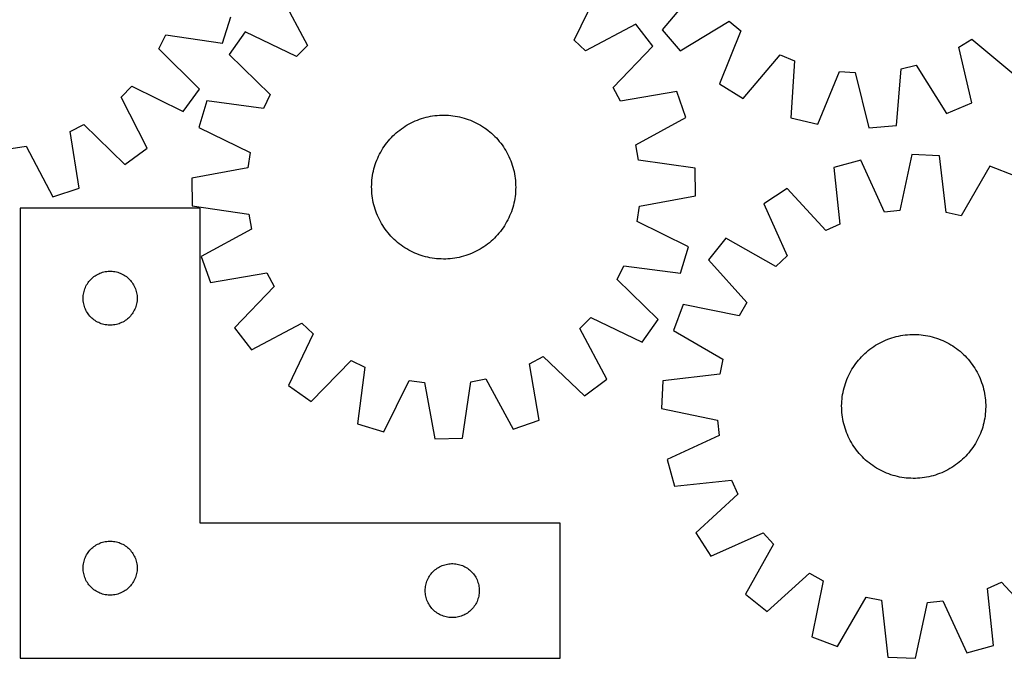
# Model space of a CAD drawing. Header units: millimetres. Extents: x 7 to 1493, y 7 to 2993.
# Tile 8 of 13: x 575 to 1122, y 2113 to 2468. Entities that reach past the tile are written whole.
import ezdxf

# ---------------------------------------------------------------- set-up
doc = ezdxf.new("R2010")
doc.units = ezdxf.units.MM
doc.layers.add('CUT', color=7, linetype='CONTINUOUS', true_color=0x000000)

msp = doc.modelspace()

# ---------------------------------------------------------------- linework, layer by layer
at = {"layer": 'CUT'}
for p, q in [((882.732446, 2456.752461), (896.42782, 2485.412738)), ((951.942022, 2486.83002), (931.554753, 2462.471571)), ((719.684211, 2481.886442), (734.51186, 2453.795241)), ((687.385808, 2455.023922), (692.060473, 2469.682642)), ((941.599286, 2450.816619), (968.700373, 2467.384835)), ((968.700373, 2467.384835), (975.245132, 2461.845385)), ((699.910754, 2461.307904), (691.117158, 2448.682405)), ((728.571031, 2447.61253), (699.910754, 2461.307904)), ((917.006358, 2465.639281), (888.915157, 2450.811632)), ((926.29655, 2453.374581), (917.006358, 2465.639281)), ((931.554753, 2462.471571), (941.599286, 2450.816619)), ((975.245132, 2461.845385), (963.382861, 2432.379112)), ((652.108945, 2451.987537), (655.959887, 2459.648452)), ((655.959887, 2459.648452), (687.385808, 2455.023922)), ((888.915157, 2450.811632), (882.732446, 2456.752461)), ((1096.248895, 2452.865132), (1103.539667, 2457.377783)), ((1103.539667, 2457.377783), (1127.898115, 2436.990514)), ((674.568332, 2429.525331), (652.108945, 2451.987537)), ((734.51186, 2453.795241), (728.571031, 2447.61253)), ((904.414963, 2430.349141), (926.29655, 2453.374581)), ((1103.631509, 2421.970605), (1096.248895, 2452.865132)), ((691.117158, 2448.682405), (713.89975, 2426.548081)), ((976.537358, 2424.398524), (997.192163, 2448.530532)), ((997.192163, 2448.530532), (1005.128382, 2445.284643)), ((1005.128382, 2445.284643), (1002.952272, 2413.594908)), ((1017.929079, 2410.069882), (1030.115765, 2439.40347)), ((1030.115765, 2439.40347), (1038.666593, 2438.768873)), ((1061.722739, 2409.233278), (1064.248389, 2440.897072)), ((1064.248389, 2440.897072), (1072.576811, 2442.935885)), ((1072.576811, 2442.935885), (1089.443059, 2416.019266)), ((1038.666593, 2438.768873), (1046.389656, 2407.95769)), ((631.104084, 2425.041988), (637.1339, 2431.137944)), ((637.1339, 2431.137944), (665.592668, 2417.028612)), ((665.592668, 2417.028612), (674.568332, 2429.525331)), ((908.459254, 2422.788514), (904.414963, 2430.349141)), ((939.757569, 2428.209788), (908.459254, 2422.788514)), ((944.803066, 2413.674538), (939.757569, 2428.209788)), ((963.382861, 2432.379112), (976.537358, 2424.398524)), ((645.523027, 2396.738828), (631.104084, 2425.041988)), ((678.670602, 2423.000718), (674.208889, 2408.275784)), ((710.160248, 2418.832156), (678.670602, 2423.000718)), ((713.89975, 2426.548081), (710.160248, 2418.832156)), ((1089.443059, 2416.019266), (1103.631509, 2421.970605)), ((793.321413, 2411.356169), (794.46853, 2411.869131)), ((794.46853, 2411.869131), (795.631193, 2412.345808)), ((795.631193, 2412.345808), (796.808256, 2412.785729)), ((796.808256, 2412.785729), (797.998556, 2413.188461)), ((797.998556, 2413.188461), (799.200918, 2413.553606)), ((799.200918, 2413.553606), (800.414157, 2413.880803)), ((800.414157, 2413.880803), (801.637075, 2414.169731)), ((801.637075, 2414.169731), (802.868465, 2414.420103)), ((802.868465, 2414.420103), (804.107111, 2414.631672)), ((804.107111, 2414.631672), (805.351792, 2414.804231)), ((805.351792, 2414.804231), (806.601279, 2414.937608)), ((806.601279, 2414.937608), (807.854339, 2415.031671)), ((807.854339, 2415.031671), (809.109735, 2415.086329)), ((809.109735, 2415.086329), (810.366228, 2415.101527)), ((810.366228, 2415.101527), (811.622579, 2415.07725)), ((811.622579, 2415.07725), (812.877548, 2415.013522)), ((812.877548, 2415.013522), (814.129895, 2414.910406)), ((814.129895, 2414.910406), (815.378385, 2414.768003)), ((815.378385, 2414.768003), (816.621787, 2414.586455)), ((816.621787, 2414.586455), (817.858872, 2414.365941)), ((817.858872, 2414.365941), (819.088421, 2414.106677)), ((819.088421, 2414.106677), (820.309218, 2413.80892)), ((820.309218, 2413.80892), (821.520061, 2413.472964)), ((821.520061, 2413.472964), (822.719754, 2413.09914)), ((822.719754, 2413.09914), (823.907113, 2412.687817)), ((823.907113, 2412.687817), (825.080965, 2412.239402)), ((825.080965, 2412.239402), (826.240154, 2411.754336)), ((826.240154, 2411.754336), (827.383534, 2411.233099)), ((916.877188, 2398.537825), (944.803066, 2413.674538)), ((1002.952272, 2413.594908), (1017.929079, 2410.069882)), ((602.800641, 2405.906106), (610.419091, 2409.84039)), ((610.419091, 2409.84039), (633.124964, 2387.627374)), ((674.208889, 2408.275784), (702.716303, 2394.264999)), ((783.877811, 2405.201611), (784.836269, 2406.01424)), ((784.836269, 2406.01424), (785.819779, 2406.796362)), ((785.819779, 2406.796362), (786.82737, 2407.547206)), ((786.82737, 2407.547206), (787.858049, 2408.26603)), ((787.858049, 2408.26603), (788.910798, 2408.952125)), ((788.910798, 2408.952125), (789.984579, 2409.604813)), ((789.984579, 2409.604813), (791.078331, 2410.223452)), ((791.078331, 2410.223452), (792.190975, 2410.807429)), ((792.190975, 2410.807429), (793.321413, 2411.356169)), ((827.383534, 2411.233099), (828.509978, 2410.676204)), ((828.509978, 2410.676204), (829.618373, 2410.084201)), ((829.618373, 2410.084201), (830.707626, 2409.457676)), ((830.707626, 2409.457676), (831.776662, 2408.797245)), ((831.776662, 2408.797245), (832.824426, 2408.10356)), ((832.824426, 2408.10356), (833.849883, 2407.377307)), ((833.849883, 2407.377307), (834.852023, 2406.619202)), ((834.852023, 2406.619202), (835.829855, 2405.829993)), ((1046.389656, 2407.95769), (1061.722739, 2409.233278)), ((607.767713, 2374.532504), (602.800641, 2405.906106)), ((778.70429, 2399.732107), (779.493499, 2400.709939)), ((779.493499, 2400.709939), (780.313033, 2401.662499)), ((780.313033, 2401.662499), (781.162083, 2402.588847)), ((781.162083, 2402.588847), (782.039812, 2403.488069)), ((782.039812, 2403.488069), (782.945352, 2404.359277)), ((782.945352, 2404.359277), (783.877811, 2405.201611)), ((835.829855, 2405.829993), (836.782415, 2405.010459)), ((836.782415, 2405.010459), (837.708763, 2404.161409)), ((837.708763, 2404.161409), (838.607985, 2403.283681)), ((838.607985, 2403.283681), (839.479193, 2402.37814)), ((839.479193, 2402.37814), (840.321527, 2401.445681)), ((840.321527, 2401.445681), (841.134156, 2400.487223)), ((569.969154, 2396.453047), (578.430491, 2397.840542)), ((578.430491, 2397.840542), (593.160861, 2369.698208)), ((633.124964, 2387.627374), (645.523027, 2396.738828)), ((775.239291, 2394.498457), (775.865817, 2395.58771)), ((775.865817, 2395.58771), (776.526248, 2396.656746)), ((776.526248, 2396.656746), (777.219932, 2397.70451)), ((777.219932, 2397.70451), (777.946185, 2398.729967)), ((777.946185, 2398.729967), (778.70429, 2399.732107)), ((841.134156, 2400.487223), (841.916278, 2399.503714)), ((841.916278, 2399.503714), (842.667122, 2398.496122)), ((842.667122, 2398.496122), (843.385946, 2397.465443)), ((843.385946, 2397.465443), (844.072041, 2396.412694)), ((844.072041, 2396.412694), (844.724729, 2395.338914)), ((844.724729, 2395.338914), (845.343368, 2394.245162)), ((918.387175, 2390.097487), (916.877188, 2398.537825)), ((702.716303, 2394.264999), (701.544178, 2385.771149)), ((772.635675, 2388.787197), (773.08409, 2389.961049)), ((773.08409, 2389.961049), (773.569156, 2391.120238)), ((773.569156, 2391.120238), (774.090394, 2392.263618)), ((774.090394, 2392.263618), (774.647288, 2393.390062)), ((774.647288, 2393.390062), (775.239291, 2394.498457)), ((845.343368, 2394.245162), (845.927345, 2393.132517)), ((845.927345, 2393.132517), (846.476085, 2392.002079)), ((846.476085, 2392.002079), (846.989047, 2390.854962)), ((846.989047, 2390.854962), (847.465724, 2389.692299)), ((847.465724, 2389.692299), (847.905645, 2388.515236)), ((949.828907, 2385.581714), (918.387175, 2390.097487)), ((1041.808891, 2390.073532), (1026.967385, 2386.01641)), ((1055.034377, 2361.193413), (1041.808891, 2390.073532)), ((1070.175991, 2393.19979), (1063.55712, 2362.13268)), ((1085.544822, 2392.472064), (1070.175991, 2393.19979)), ((1089.198558, 2360.918539), (1085.544822, 2392.472064)), ((701.544178, 2385.771149), (670.307588, 2380.004851)), ((771.216815, 2383.968504), (771.514572, 2385.189302)), ((771.514572, 2385.189302), (771.850528, 2386.400145)), ((771.850528, 2386.400145), (772.224352, 2387.599838)), ((772.224352, 2387.599838), (772.635675, 2388.787197)), ((847.905645, 2388.515236), (848.308377, 2387.324936)), ((848.308377, 2387.324936), (848.673522, 2386.122574)), ((848.673522, 2386.122574), (849.000719, 2384.909335)), ((849.000719, 2384.909335), (849.289647, 2383.686417)), ((950.135821, 2370.198725), (949.828907, 2385.581714)), ((1026.967385, 2386.01641), (1030.27273, 2354.424489)), ((1113.489603, 2386.679396), (1097.594418, 2359.178163)), ((1127.881351, 2381.238058), (1113.489603, 2386.679396)), ((670.307588, 2380.004851), (670.614501, 2364.621862)), ((770.30997, 2377.757632), (770.413086, 2379.009979)), ((770.413086, 2379.009979), (770.555489, 2380.258469)), ((770.555489, 2380.258469), (770.737037, 2381.501871)), ((770.737037, 2381.501871), (770.957552, 2382.738956)), ((770.957552, 2382.738956), (771.216815, 2383.968504)), ((849.289647, 2383.686417), (849.540019, 2382.455027)), ((849.540019, 2382.455027), (849.751588, 2381.216381)), ((849.751588, 2381.216381), (849.924147, 2379.9717)), ((849.924147, 2379.9717), (850.057524, 2378.722213)), ((850.057524, 2378.722213), (850.151587, 2377.469153)), ((593.160861, 2369.698208), (607.767713, 2374.532504)), ((770.221965, 2375.246312), (770.246242, 2376.502663)), ((770.237163, 2373.989819), (770.221965, 2375.246312)), ((770.291821, 2372.734423), (770.237163, 2373.989819)), ((770.246242, 2376.502663), (770.30997, 2377.757632)), ((850.197166, 2373.700913), (850.133438, 2372.445945)), ((850.151587, 2377.469153), (850.206245, 2376.213757)), ((850.221443, 2374.957264), (850.197166, 2373.700913)), ((850.206245, 2376.213757), (850.221443, 2374.957264)), ((1000.954737, 2374.277246), (988.093345, 2365.832417)), ((1022.457369, 2350.897521), (1000.954737, 2374.277246)), ((770.385885, 2371.481363), (770.291821, 2372.734423)), ((770.519261, 2370.231876), (770.385885, 2371.481363)), ((770.69182, 2368.987195), (770.519261, 2370.231876)), ((770.903389, 2367.748549), (770.69182, 2368.987195)), ((771.153761, 2366.517159), (770.903389, 2367.748549)), ((849.706371, 2368.701705), (849.485857, 2367.46462)), ((849.887919, 2369.945107), (849.706371, 2368.701705)), ((850.030322, 2371.193597), (849.887919, 2369.945107)), ((850.133438, 2372.445945), (850.030322, 2371.193597)), ((918.899231, 2364.432427), (950.135821, 2370.198725)), ((674.997436, 2363.333957), (574.997436, 2363.333957)), ((574.997436, 2363.333957), (574.997436, 2113.333957)), ((670.614501, 2364.621862), (702.056234, 2360.106089)), ((674.997436, 2188.333957), (674.997436, 2363.333957)), ((771.442689, 2365.294241), (771.153761, 2366.517159)), ((771.769886, 2364.081002), (771.442689, 2365.294241)), ((772.135031, 2362.87864), (771.769886, 2364.081002)), ((772.537763, 2361.68834), (772.135031, 2362.87864)), ((848.219056, 2362.603738), (847.807733, 2361.41638)), ((848.59288, 2363.803431), (848.219056, 2362.603738)), ((848.928836, 2365.014274), (848.59288, 2363.803431)), ((849.226593, 2366.235072), (848.928836, 2365.014274)), ((849.485857, 2367.46462), (849.226593, 2366.235072)), ((917.727106, 2355.938577), (918.899231, 2364.432427)), ((988.093345, 2365.832417), (1000.999355, 2336.808122)), ((702.056234, 2360.106089), (703.566221, 2351.665751)), ((772.977685, 2360.511277), (772.537763, 2361.68834)), ((773.454361, 2359.348614), (772.977685, 2360.511277)), ((773.967323, 2358.201497), (773.454361, 2359.348614)), ((774.516063, 2357.071059), (773.967323, 2358.201497)), ((775.100041, 2355.958415), (774.516063, 2357.071059)), ((845.79612, 2356.813515), (845.204117, 2355.705119)), ((846.353015, 2357.939958), (845.79612, 2356.813515)), ((846.874252, 2359.083338), (846.353015, 2357.939958)), ((847.359318, 2360.242527), (846.874252, 2359.083338)), ((847.807733, 2361.41638), (847.359318, 2360.242527)), ((1063.55712, 2362.13268), (1055.034377, 2361.193413)), ((1097.594418, 2359.178163), (1089.198558, 2360.918539)), ((703.566221, 2351.665751), (675.640342, 2336.529038)), ((775.718679, 2354.864662), (775.100041, 2355.958415)), ((776.371368, 2353.790882), (775.718679, 2354.864662)), ((777.057462, 2352.738133), (776.371368, 2353.790882)), ((777.776286, 2351.707454), (777.057462, 2352.738133)), ((778.52713, 2350.699863), (777.776286, 2351.707454)), ((842.497223, 2351.473609), (841.739118, 2350.471469)), ((843.223476, 2352.499067), (842.497223, 2351.473609)), ((843.917161, 2353.54683), (843.223476, 2352.499067)), ((844.577592, 2354.615866), (843.917161, 2353.54683)), ((845.204117, 2355.705119), (844.577592, 2354.615866)), ((946.23452, 2341.927792), (917.727106, 2355.938577)), ((1030.27273, 2354.424489), (1022.457369, 2350.897521)), ((779.309252, 2349.716353), (778.52713, 2350.699863)), ((780.121882, 2348.757895), (779.309252, 2349.716353)), ((780.964216, 2347.825436), (780.121882, 2348.757895)), ((781.835423, 2346.919896), (780.964216, 2347.825436)), ((782.734645, 2346.042167), (781.835423, 2346.919896)), ((783.660993, 2345.193117), (782.734645, 2346.042167)), ((837.498056, 2345.8443), (836.565597, 2345.001966)), ((838.403597, 2346.715507), (837.498056, 2345.8443)), ((839.281325, 2347.614729), (838.403597, 2346.715507)), ((840.130375, 2348.541077), (839.281325, 2347.614729)), ((840.949909, 2349.493637), (840.130375, 2348.541077)), ((841.739118, 2350.471469), (840.949909, 2349.493637)), ((966.981448, 2346.629458), (957.359133, 2334.623559)), ((994.656399, 2331.038696), (966.981448, 2346.629458)), ((784.613553, 2344.373583), (783.660993, 2345.193117)), ((785.591385, 2343.584374), (784.613553, 2344.373583)), ((786.593525, 2342.826269), (785.591385, 2343.584374)), ((787.618983, 2342.100016), (786.593525, 2342.826269)), ((788.666746, 2341.406332), (787.618983, 2342.100016)), ((789.735782, 2340.745901), (788.666746, 2341.406332)), ((790.825035, 2340.119375), (789.735782, 2340.745901)), ((830.45883, 2340.598763), (829.365078, 2339.980125)), ((831.53261, 2341.251452), (830.45883, 2340.598763)), ((832.585359, 2341.937546), (831.53261, 2341.251452)), ((833.616038, 2342.65637), (832.585359, 2341.937546)), ((834.62363, 2343.407214), (833.616038, 2342.65637)), ((835.607139, 2344.189336), (834.62363, 2343.407214)), ((836.565597, 2345.001966), (835.607139, 2344.189336)), ((941.772807, 2327.202858), (946.23452, 2341.927792)), ((675.640342, 2336.529038), (680.685839, 2321.993788)), ((791.933431, 2339.527372), (790.825035, 2340.119375)), ((793.059874, 2338.970478), (791.933431, 2339.527372)), ((794.203254, 2338.44924), (793.059874, 2338.970478)), ((795.362443, 2337.964174), (794.203254, 2338.44924)), ((796.536296, 2337.515759), (795.362443, 2337.964174)), ((797.723654, 2337.104436), (796.536296, 2337.515759)), ((798.923347, 2336.730612), (797.723654, 2337.104436)), ((800.13419, 2336.394656), (798.923347, 2336.730612)), ((801.354988, 2336.096899), (800.13419, 2336.394656)), ((802.584536, 2335.837636), (801.354988, 2336.096899)), ((803.821621, 2335.617121), (802.584536, 2335.837636)), ((805.065023, 2335.435573), (803.821621, 2335.617121)), ((806.313513, 2335.29317), (805.065023, 2335.435573)), ((807.565861, 2335.190054), (806.313513, 2335.29317)), ((808.820829, 2335.126326), (807.565861, 2335.190054)), ((810.07718, 2335.102049), (808.820829, 2335.126326)), ((811.333673, 2335.117247), (810.07718, 2335.102049)), ((812.589069, 2335.171905), (811.333673, 2335.117247)), ((813.842129, 2335.265969), (812.589069, 2335.171905)), ((815.091616, 2335.399345), (813.842129, 2335.265969)), ((816.336297, 2335.571904), (815.091616, 2335.399345)), ((817.574943, 2335.783473), (816.336297, 2335.571904)), ((818.806333, 2336.033845), (817.574943, 2335.783473)), ((820.029251, 2336.322773), (818.806333, 2336.033845)), ((821.24249, 2336.64997), (820.029251, 2336.322773)), ((822.444852, 2337.015115), (821.24249, 2336.64997)), ((823.635152, 2337.417847), (822.444852, 2337.015115)), ((824.812215, 2337.857768), (823.635152, 2337.417847)), ((825.974878, 2338.334445), (824.812215, 2337.857768)), ((827.121995, 2338.847407), (825.974878, 2338.334445)), ((828.252434, 2339.396147), (827.121995, 2338.847407)), ((829.365078, 2339.980125), (828.252434, 2339.396147)), ((1000.999355, 2336.808122), (994.656399, 2331.038696)), ((906.543659, 2323.655495), (910.28316, 2331.37142)), ((910.28316, 2331.37142), (941.772807, 2327.202858)), ((957.359133, 2334.623559), (978.602478, 2311.007991)), ((614.255153, 2323.80312), (614.808336, 2324.342238)), ((614.808336, 2324.342238), (615.388538, 2324.852164)), ((615.388538, 2324.852164), (615.994221, 2325.331546)), ((615.994221, 2325.331546), (616.62378, 2325.779112)), ((616.62378, 2325.779112), (617.275544, 2326.193677)), ((617.275544, 2326.193677), (617.947784, 2326.574139)), ((617.947784, 2326.574139), (618.63872, 2326.919491)), ((618.63872, 2326.919491), (619.346517, 2327.228817)), ((619.346517, 2327.228817), (620.0693, 2327.501296)), ((620.0693, 2327.501296), (620.805151, 2327.736205)), ((620.805151, 2327.736205), (621.55212, 2327.932923)), ((621.55212, 2327.932923), (622.308224, 2328.090926)), ((622.308224, 2328.090926), (623.07146, 2328.209797)), ((623.07146, 2328.209797), (623.839804, 2328.28922)), ((623.839804, 2328.28922), (624.611217, 2328.328984)), ((624.611217, 2328.328984), (625.383654, 2328.328984)), ((625.383654, 2328.328984), (626.155068, 2328.28922)), ((626.155068, 2328.28922), (626.923411, 2328.209797)), ((626.923411, 2328.209797), (627.686647, 2328.090926)), ((627.686647, 2328.090926), (628.442752, 2327.932923)), ((628.442752, 2327.932923), (629.18972, 2327.736205)), ((629.18972, 2327.736205), (629.925571, 2327.501296)), ((629.925571, 2327.501296), (630.648354, 2327.228817)), ((630.648354, 2327.228817), (631.356151, 2326.919491)), ((631.356151, 2326.919491), (632.047087, 2326.574139)), ((632.047087, 2326.574139), (632.719328, 2326.193677)), ((632.719328, 2326.193677), (633.371091, 2325.779112)), ((633.371091, 2325.779112), (634.00065, 2325.331546)), ((634.00065, 2325.331546), (634.606333, 2324.852164)), ((634.606333, 2324.852164), (635.186536, 2324.342238)), ((635.186536, 2324.342238), (635.739718, 2323.80312)), ((680.685839, 2321.993788), (711.984154, 2327.415062)), ((711.984154, 2327.415062), (716.028445, 2319.854435)), ((610.707905, 2317.89568), (610.961683, 2318.625239)), ((610.961683, 2318.625239), (611.252682, 2319.340766)), ((611.252682, 2319.340766), (611.580129, 2320.040364)), ((611.580129, 2320.040364), (611.943157, 2320.722178)), ((611.943157, 2320.722178), (612.340802, 2321.3844)), ((612.340802, 2321.3844), (612.772011, 2322.025274)), ((612.772011, 2322.025274), (613.235639, 2322.643099)), ((613.235639, 2322.643099), (613.730457, 2323.236239)), ((613.730457, 2323.236239), (614.255153, 2323.80312)), ((635.739718, 2323.80312), (636.264415, 2323.236239)), ((636.264415, 2323.236239), (636.759233, 2322.643099)), ((636.759233, 2322.643099), (637.222861, 2322.025274)), ((637.222861, 2322.025274), (637.654069, 2321.3844)), ((637.654069, 2321.3844), (638.051714, 2320.722178)), ((638.051714, 2320.722178), (638.414742, 2320.040364)), ((638.414742, 2320.040364), (638.742189, 2319.340766)), ((638.742189, 2319.340766), (639.033188, 2318.625239)), ((639.033188, 2318.625239), (639.286966, 2317.89568)), ((716.028445, 2319.854435), (694.146858, 2296.828995)), ((929.32625, 2301.521171), (906.543659, 2323.655495)), ((609.997436, 2313.333957), (610.017324, 2314.106139)), ((610.017324, 2312.561776), (609.997436, 2313.333957)), ((610.017324, 2314.106139), (610.076938, 2314.876272)), ((610.076938, 2314.876272), (610.176117, 2315.642316)), ((610.176117, 2315.642316), (610.3146, 2316.402238)), ((610.3146, 2316.402238), (610.49202, 2317.154024)), ((610.49202, 2317.154024), (610.707905, 2317.89568)), ((639.286966, 2317.89568), (639.502852, 2317.154024)), ((639.502852, 2317.154024), (639.680271, 2316.402238)), ((639.680271, 2316.402238), (639.818754, 2315.642316)), ((639.818754, 2315.642316), (639.917934, 2314.876272)), ((639.917934, 2314.876272), (639.977547, 2314.106139)), ((639.977547, 2314.106139), (639.997436, 2313.333957)), ((639.997436, 2313.333957), (639.977547, 2312.561776)), ((610.076938, 2311.791642), (610.017324, 2312.561776)), ((610.176117, 2311.025599), (610.076938, 2311.791642)), ((610.3146, 2310.265676), (610.176117, 2311.025599)), ((610.49202, 2309.51389), (610.3146, 2310.265676)), ((610.707905, 2308.772235), (610.49202, 2309.51389)), ((610.961683, 2308.042676), (610.707905, 2308.772235)), ((611.252682, 2307.327149), (610.961683, 2308.042676)), ((639.033188, 2308.042676), (638.742189, 2307.327149)), ((639.286966, 2308.772235), (639.033188, 2308.042676)), ((639.502852, 2309.51389), (639.286966, 2308.772235)), ((639.680271, 2310.265676), (639.502852, 2309.51389)), ((639.818754, 2311.025599), (639.680271, 2310.265676)), ((639.917934, 2311.791642), (639.818754, 2311.025599)), ((639.977547, 2312.561776), (639.917934, 2311.791642)), ((943.214566, 2309.836525), (937.773228, 2295.444778)), ((974.352819, 2303.56086), (943.214566, 2309.836525)), ((978.602478, 2311.007991), (974.352819, 2303.56086)), ((611.580129, 2306.62755), (611.252682, 2307.327149)), ((611.943157, 2305.945736), (611.580129, 2306.62755)), ((612.340802, 2305.283514), (611.943157, 2305.945736)), ((612.772011, 2304.642641), (612.340802, 2305.283514)), ((613.235639, 2304.024815), (612.772011, 2304.642641)), ((613.730457, 2303.431675), (613.235639, 2304.024815)), ((614.255153, 2302.864795), (613.730457, 2303.431675)), ((614.808336, 2302.325677), (614.255153, 2302.864795)), ((615.388538, 2301.815751), (614.808336, 2302.325677)), ((635.186536, 2302.325677), (634.606333, 2301.815751)), ((635.739718, 2302.864795), (635.186536, 2302.325677)), ((636.264415, 2303.431675), (635.739718, 2302.864795)), ((636.759233, 2304.024815), (636.264415, 2303.431675)), ((637.222861, 2304.642641), (636.759233, 2304.024815)), ((637.654069, 2305.283514), (637.222861, 2304.642641)), ((638.051714, 2305.945736), (637.654069, 2305.283514)), ((638.414742, 2306.62755), (638.051714, 2305.945736)), ((638.742189, 2307.327149), (638.414742, 2306.62755)), ((885.931548, 2296.408335), (891.872377, 2302.591047)), ((891.872377, 2302.591047), (920.532654, 2288.895673)), ((615.994221, 2301.336369), (615.388538, 2301.815751)), ((616.62378, 2300.888802), (615.994221, 2301.336369)), ((617.275544, 2300.474238), (616.62378, 2300.888802)), ((617.947784, 2300.093775), (617.275544, 2300.474238)), ((618.63872, 2299.748423), (617.947784, 2300.093775)), ((619.346517, 2299.439098), (618.63872, 2299.748423)), ((620.0693, 2299.166619), (619.346517, 2299.439098)), ((620.805151, 2298.931709), (620.0693, 2299.166619)), ((621.55212, 2298.734992), (620.805151, 2298.931709)), ((622.308224, 2298.576988), (621.55212, 2298.734992)), ((623.07146, 2298.458117), (622.308224, 2298.576988)), ((623.839804, 2298.378694), (623.07146, 2298.458117)), ((624.611217, 2298.33893), (623.839804, 2298.378694)), ((625.383654, 2298.33893), (624.611217, 2298.33893)), ((626.155068, 2298.378694), (625.383654, 2298.33893)), ((626.923411, 2298.458117), (626.155068, 2298.378694)), ((627.686647, 2298.576988), (626.923411, 2298.458117)), ((628.442752, 2298.734992), (627.686647, 2298.576988)), ((629.18972, 2298.931709), (628.442752, 2298.734992)), ((629.925571, 2299.166619), (629.18972, 2298.931709)), ((630.648354, 2299.439098), (629.925571, 2299.166619)), ((631.356151, 2299.748423), (630.648354, 2299.439098)), ((632.047087, 2300.093775), (631.356151, 2299.748423)), ((632.719328, 2300.474238), (632.047087, 2300.093775)), ((633.371091, 2300.888802), (632.719328, 2300.474238)), ((634.00065, 2301.336369), (633.371091, 2300.888802)), ((634.606333, 2301.815751), (634.00065, 2301.336369)), ((694.146858, 2296.828995), (703.43705, 2284.564295)), ((703.43705, 2284.564295), (731.528251, 2299.391944)), ((731.528251, 2299.391944), (737.710963, 2293.451115)), ((920.532654, 2288.895673), (929.32625, 2301.521171)), ((737.710963, 2293.451115), (724.015589, 2264.790838)), ((900.759198, 2268.317134), (885.931548, 2296.408335)), ((937.773228, 2295.444778), (965.274462, 2279.549593)), ((1058.002438, 2290.946924), (1059.194511, 2291.344376)), ((1059.194511, 2291.344376), (1060.39848, 2291.704188)), ((1060.39848, 2291.704188), (1061.613157, 2292.026005)), ((1061.613157, 2292.026005), (1062.837344, 2292.309509)), ((1062.837344, 2292.309509), (1064.069831, 2292.55442)), ((1064.069831, 2292.55442), (1065.309403, 2292.760498)), ((1065.309403, 2292.760498), (1066.554837, 2292.927538)), ((1066.554837, 2292.927538), (1067.804902, 2293.055375)), ((1067.804902, 2293.055375), (1069.058367, 2293.143884)), ((1069.058367, 2293.143884), (1070.313993, 2293.192976)), ((1070.313993, 2293.192976), (1071.570541, 2293.202605)), ((1071.570541, 2293.202605), (1072.826772, 2293.172759)), ((1072.826772, 2293.172759), (1074.081446, 2293.10347)), ((1074.081446, 2293.10347), (1075.333324, 2292.994804)), ((1075.333324, 2292.994804), (1076.581171, 2292.846869)), ((1076.581171, 2292.846869), (1077.823755, 2292.659811)), ((1077.823755, 2292.659811), (1079.059851, 2292.433815)), ((1079.059851, 2292.433815), (1080.288238, 2292.169104)), ((1080.288238, 2292.169104), (1081.507704, 2291.865939)), ((1081.507704, 2291.865939), (1082.717046, 2291.52462)), ((1082.717046, 2291.52462), (1083.91507, 2291.145482)), ((1083.91507, 2291.145482), (1085.100594, 2290.728901)), ((1046.987521, 2285.006321), (1047.998431, 2285.752691)), ((1047.998431, 2285.752691), (1049.032286, 2286.46694)), ((1049.032286, 2286.46694), (1050.088065, 2287.148362)), ((1050.088065, 2287.148362), (1051.164728, 2287.796284)), ((1051.164728, 2287.796284), (1052.261212, 2288.410069)), ((1052.261212, 2288.410069), (1053.376433, 2288.989109)), ((1053.376433, 2288.989109), (1054.509293, 2289.532833)), ((1054.509293, 2289.532833), (1055.658672, 2290.040705)), ((1055.658672, 2290.040705), (1056.823437, 2290.512224)), ((1056.823437, 2290.512224), (1058.002438, 2290.946924)), ((1085.100594, 2290.728901), (1086.272448, 2290.275287)), ((1086.272448, 2290.275287), (1087.429475, 2289.785088)), ((1087.429475, 2289.785088), (1088.570534, 2289.258787)), ((1088.570534, 2289.258787), (1089.694498, 2288.696905)), ((1089.694498, 2288.696905), (1090.800258, 2288.099996)), ((1090.800258, 2288.099996), (1091.886723, 2287.468648)), ((1091.886723, 2287.468648), (1092.952822, 2286.803485)), ((1092.952822, 2286.803485), (1093.9975, 2286.105164)), ((1093.9975, 2286.105164), (1095.019729, 2285.374373)), ((857.90843, 2276.864238), (865.469057, 2280.908529)), ((865.469057, 2280.908529), (888.494497, 2259.026942)), ((1041.458074, 2279.896916), (1042.311222, 2280.819492)), ((1042.311222, 2280.819492), (1043.192928, 2281.714814)), ((1043.192928, 2281.714814), (1044.102321, 2282.582)), ((1044.102321, 2282.582), (1045.038504, 2283.420192)), ((1045.038504, 2283.420192), (1046.000554, 2284.228565)), ((1046.000554, 2284.228565), (1046.987521, 2285.006321)), ((1095.019729, 2285.374373), (1096.018498, 2284.611833)), ((1096.018498, 2284.611833), (1096.992823, 2283.818298)), ((1096.992823, 2283.818298), (1097.941741, 2282.99455)), ((1097.941741, 2282.99455), (1098.864317, 2282.141402)), ((1098.864317, 2282.141402), (1099.759639, 2281.259697)), ((1099.759639, 2281.259697), (1100.626825, 2280.350303)), ((1100.626825, 2280.350303), (1101.465018, 2279.41412)), ((736.641087, 2255.997242), (758.775411, 2278.779834)), ((758.775411, 2278.779834), (766.491336, 2275.040332)), ((766.491336, 2275.040332), (762.322774, 2243.550686)), ((863.329704, 2245.565923), (857.90843, 2276.864238)), ((965.274462, 2279.549593), (963.534086, 2271.153733)), ((1036.983976, 2273.841898), (1037.649139, 2274.907996)), ((1037.649139, 2274.907996), (1038.34746, 2275.952675)), ((1038.34746, 2275.952675), (1039.078251, 2276.974904)), ((1039.078251, 2276.974904), (1039.840791, 2277.973673)), ((1039.840791, 2277.973673), (1040.634326, 2278.947998)), ((1040.634326, 2278.947998), (1041.458074, 2279.896916)), ((1101.465018, 2279.41412), (1102.273391, 2278.45207)), ((1102.273391, 2278.45207), (1103.051146, 2277.465103)), ((1103.051146, 2277.465103), (1103.797516, 2276.454193)), ((1103.797516, 2276.454193), (1104.511765, 2275.420339)), ((1104.511765, 2275.420339), (1105.193187, 2274.364559)), ((963.534086, 2271.153733), (931.98056, 2267.499997)), ((1034.177338, 2268.227623), (1034.667537, 2269.38465)), ((1034.667537, 2269.38465), (1035.193837, 2270.525708)), ((1035.193837, 2270.525708), (1035.755719, 2271.649673)), ((1035.755719, 2271.649673), (1036.352628, 2272.755433)), ((1036.352628, 2272.755433), (1036.983976, 2273.841898)), ((1105.193187, 2274.364559), (1105.841109, 2273.287896)), ((1105.841109, 2273.287896), (1106.454894, 2272.191413)), ((1106.454894, 2272.191413), (1107.033934, 2271.076191)), ((1107.033934, 2271.076191), (1107.577658, 2269.943332)), ((1107.577658, 2269.943332), (1108.08553, 2268.793952)), ((724.015589, 2264.790838), (736.641087, 2255.997242)), ((777.047708, 2239.088973), (791.058493, 2267.596387)), ((791.058493, 2267.596387), (799.552343, 2266.424262)), ((799.552343, 2266.424262), (805.318641, 2235.187672)), ((820.70163, 2235.494585), (825.217403, 2266.936318)), ((825.217403, 2266.936318), (833.657741, 2268.446305)), ((833.657741, 2268.446305), (848.794454, 2240.520426)), ((888.494497, 2259.026942), (900.759198, 2268.317134)), ((931.98056, 2267.499997), (931.252835, 2252.131166)), ((1032.586685, 2263.462879), (1032.928004, 2264.672221)), ((1032.928004, 2264.672221), (1033.307142, 2265.870245)), ((1033.307142, 2265.870245), (1033.723723, 2267.055769)), ((1033.723723, 2267.055769), (1034.177338, 2268.227623)), ((1108.08553, 2268.793952), (1108.557049, 2267.629187)), ((1108.557049, 2267.629187), (1108.991749, 2266.450187)), ((1108.991749, 2266.450187), (1109.389201, 2265.258113)), ((1109.389201, 2265.258113), (1109.749013, 2264.054144)), ((1109.749013, 2264.054144), (1110.07083, 2262.839467)), ((1031.457821, 2257.288499), (1031.605755, 2258.536346)), ((1031.605755, 2258.536346), (1031.792813, 2259.77893)), ((1031.792813, 2259.77893), (1032.018809, 2261.015026)), ((1032.018809, 2261.015026), (1032.28352, 2262.243413)), ((1032.28352, 2262.243413), (1032.586685, 2263.462879)), ((1110.07083, 2262.839467), (1110.354334, 2261.61528)), ((1110.354334, 2261.61528), (1110.599245, 2260.382793)), ((1110.599245, 2260.382793), (1110.805323, 2259.143221)), ((1110.805323, 2259.143221), (1110.972363, 2257.897788)), ((1031.250019, 2253.525716), (1031.279865, 2254.781947)), ((1031.259648, 2252.269168), (1031.250019, 2253.525716)), ((1031.279865, 2254.781947), (1031.349155, 2256.036621)), ((1031.349155, 2256.036621), (1031.457821, 2257.288499)), ((1110.972363, 2257.897788), (1111.1002, 2256.647722)), ((1111.1002, 2256.647722), (1111.188709, 2255.394257)), ((1111.188709, 2255.394257), (1111.237802, 2254.138631)), ((1111.24743, 2252.882083), (1111.217585, 2251.625852)), ((1111.237802, 2254.138631), (1111.24743, 2252.882083)), ((931.252835, 2252.131166), (962.319944, 2245.512295)), ((1031.308741, 2251.013542), (1031.259648, 2252.269168)), ((1031.397249, 2249.760077), (1031.308741, 2251.013542)), ((1031.525087, 2248.510012), (1031.397249, 2249.760077)), ((1031.692126, 2247.264578), (1031.525087, 2248.510012)), ((1110.891694, 2247.871453), (1110.704636, 2246.628869)), ((1111.039629, 2249.1193), (1110.891694, 2247.871453)), ((1111.148295, 2250.371178), (1111.039629, 2249.1193)), ((1111.217585, 2251.625852), (1111.148295, 2250.371178)), ((762.322774, 2243.550686), (777.047708, 2239.088973)), ((848.794454, 2240.520426), (863.329704, 2245.565923)), ((962.319944, 2245.512295), (963.259212, 2236.989552)), ((1031.898204, 2246.025006), (1031.692126, 2247.264578)), ((1032.143115, 2244.792519), (1031.898204, 2246.025006)), ((1032.42662, 2243.568332), (1032.143115, 2244.792519)), ((1032.748436, 2242.353655), (1032.42662, 2243.568332)), ((1033.108248, 2241.149686), (1032.748436, 2242.353655)), ((1109.910765, 2242.94492), (1109.569445, 2241.735578)), ((1110.21393, 2244.164386), (1109.910765, 2242.94492)), ((1110.478641, 2245.392773), (1110.21393, 2244.164386)), ((1110.704636, 2246.628869), (1110.478641, 2245.392773)), ((963.259212, 2236.989552), (934.379092, 2223.764066)), ((1033.5057, 2239.957612), (1033.108248, 2241.149686)), ((1033.9404, 2238.778612), (1033.5057, 2239.957612)), ((1034.411919, 2237.613847), (1033.9404, 2238.778612)), ((1034.919791, 2236.464468), (1034.411919, 2237.613847)), ((1035.463515, 2235.331608), (1034.919791, 2236.464468)), ((1107.829913, 2237.023149), (1107.303612, 2235.882091)), ((1108.320112, 2238.180176), (1107.829913, 2237.023149)), ((1108.773726, 2239.35203), (1108.320112, 2238.180176)), ((1109.190307, 2240.537554), (1108.773726, 2239.35203)), ((1109.569445, 2241.735578), (1109.190307, 2240.537554)), ((805.318641, 2235.187672), (820.70163, 2235.494585)), ((1036.042556, 2234.216386), (1035.463515, 2235.331608)), ((1036.65634, 2233.119903), (1036.042556, 2234.216386)), ((1037.304263, 2232.04324), (1036.65634, 2233.119903)), ((1037.985685, 2230.98746), (1037.304263, 2232.04324)), ((1104.848311, 2231.499803), (1104.149989, 2230.455124)), ((1105.513473, 2232.565901), (1104.848311, 2231.499803)), ((1106.144821, 2233.652366), (1105.513473, 2232.565901)), ((1106.74173, 2234.758126), (1106.144821, 2233.652366)), ((1107.303612, 2235.882091), (1106.74173, 2234.758126)), ((1038.699933, 2229.953606), (1037.985685, 2230.98746)), ((1039.446303, 2228.942696), (1038.699933, 2229.953606)), ((1040.224059, 2227.955729), (1039.446303, 2228.942696)), ((1041.032432, 2226.993679), (1040.224059, 2227.955729)), ((1041.870625, 2226.057496), (1041.032432, 2226.993679)), ((1042.73781, 2225.148102), (1041.870625, 2226.057496)), ((1100.186227, 2225.588307), (1099.304522, 2224.692985)), ((1101.039375, 2226.510883), (1100.186227, 2225.588307)), ((1101.863123, 2227.459801), (1101.039375, 2226.510883)), ((1102.656659, 2228.434126), (1101.863123, 2227.459801)), ((1103.419198, 2229.432895), (1102.656659, 2228.434126)), ((1104.149989, 2230.455124), (1103.419198, 2229.432895)), ((934.379092, 2223.764066), (938.436214, 2208.92256)), ((1043.633132, 2224.266397), (1042.73781, 2225.148102)), ((1044.555708, 2223.413249), (1043.633132, 2224.266397)), ((1045.504626, 2222.589501), (1044.555708, 2223.413249)), ((1046.478951, 2221.795966), (1045.504626, 2222.589501)), ((1047.47772, 2221.033426), (1046.478951, 2221.795966)), ((1048.499949, 2220.302635), (1047.47772, 2221.033426)), ((1049.544628, 2219.604314), (1048.499949, 2220.302635)), ((1094.499019, 2220.655108), (1093.465164, 2219.940859)), ((1095.509928, 2221.401478), (1094.499019, 2220.655108)), ((1096.496895, 2222.179234), (1095.509928, 2221.401478)), ((1097.458945, 2222.987607), (1096.496895, 2222.179234)), ((1098.395128, 2223.825799), (1097.458945, 2222.987607)), ((1099.304522, 2224.692985), (1098.395128, 2223.825799)), ((1050.610726, 2218.939151), (1049.544628, 2219.604314)), ((1051.697191, 2218.307803), (1050.610726, 2218.939151)), ((1052.802952, 2217.710894), (1051.697191, 2218.307803)), ((1053.926916, 2217.149012), (1052.802952, 2217.710894)), ((1055.067974, 2216.622711), (1053.926916, 2217.149012)), ((1056.225002, 2216.132512), (1055.067974, 2216.622711)), ((1057.396855, 2215.678898), (1056.225002, 2216.132512)), ((1058.582379, 2215.262317), (1057.396855, 2215.678898)), ((1059.780403, 2214.883179), (1058.582379, 2215.262317)), ((1060.989745, 2214.54186), (1059.780403, 2214.883179)), ((1082.098969, 2214.703611), (1080.884292, 2214.381794)), ((1083.302939, 2215.063423), (1082.098969, 2214.703611)), ((1084.495012, 2215.460875), (1083.302939, 2215.063423)), ((1085.674013, 2215.895575), (1084.495012, 2215.460875)), ((1086.838777, 2216.367094), (1085.674013, 2215.895575)), ((1087.988157, 2216.874966), (1086.838777, 2216.367094)), ((1089.121016, 2217.41869), (1087.988157, 2216.874966)), ((1090.236238, 2217.99773), (1089.121016, 2217.41869)), ((1091.332721, 2218.611515), (1090.236238, 2217.99773)), ((1092.409384, 2219.259438), (1091.332721, 2218.611515)), ((1093.465164, 2219.940859), (1092.409384, 2219.259438)), ((938.436214, 2208.92256), (970.028135, 2212.227904)), ((970.028135, 2212.227904), (973.555104, 2204.412544)), ((1062.209211, 2214.238695), (1060.989745, 2214.54186)), ((1063.437598, 2213.973984), (1062.209211, 2214.238695)), ((1064.673694, 2213.747988), (1063.437598, 2213.973984)), ((1065.916278, 2213.56093), (1064.673694, 2213.747988)), ((1067.164125, 2213.412995), (1065.916278, 2213.56093)), ((1068.416004, 2213.304329), (1067.164125, 2213.412995)), ((1069.670677, 2213.23504), (1068.416004, 2213.304329)), ((1070.926908, 2213.205194), (1069.670677, 2213.23504)), ((1072.183456, 2213.214823), (1070.926908, 2213.205194)), ((1073.439082, 2213.263915), (1072.183456, 2213.214823)), ((1074.692547, 2213.352424), (1073.439082, 2213.263915)), ((1075.942613, 2213.480262), (1074.692547, 2213.352424)), ((1077.188046, 2213.647301), (1075.942613, 2213.480262)), ((1078.427618, 2213.853379), (1077.188046, 2213.647301)), ((1079.660106, 2214.09829), (1078.427618, 2213.853379)), ((1080.884292, 2214.381794), (1079.660106, 2214.09829)), ((973.555104, 2204.412544), (950.175378, 2182.909912)), ((874.997436, 2188.333957), (674.997436, 2188.333957)), ((874.997436, 2113.333957), (874.997436, 2188.333957)), ((950.175378, 2182.909912), (958.620208, 2170.04852)), ((958.620208, 2170.04852), (987.644502, 2182.95453)), ((987.644502, 2182.95453), (993.413928, 2176.611574)), ((617.275544, 2176.193677), (617.947784, 2176.574139)), ((617.947784, 2176.574139), (618.63872, 2176.919491)), ((618.63872, 2176.919491), (619.346517, 2177.228817)), ((619.346517, 2177.228817), (620.0693, 2177.501296)), ((620.0693, 2177.501296), (620.805151, 2177.736205)), ((620.805151, 2177.736205), (621.55212, 2177.932923)), ((621.55212, 2177.932923), (622.308224, 2178.090926)), ((622.308224, 2178.090926), (623.07146, 2178.209797)), ((623.07146, 2178.209797), (623.839804, 2178.28922)), ((623.839804, 2178.28922), (624.611217, 2178.328984)), ((624.611217, 2178.328984), (625.383654, 2178.328984)), ((625.383654, 2178.328984), (626.155068, 2178.28922)), ((626.155068, 2178.28922), (626.923411, 2178.209797)), ((626.923411, 2178.209797), (627.686647, 2178.090926)), ((627.686647, 2178.090926), (628.442752, 2177.932923)), ((628.442752, 2177.932923), (629.18972, 2177.736205)), ((629.18972, 2177.736205), (629.925571, 2177.501296)), ((629.925571, 2177.501296), (630.648354, 2177.228817)), ((630.648354, 2177.228817), (631.356151, 2176.919491)), ((631.356151, 2176.919491), (632.047087, 2176.574139)), ((632.047087, 2176.574139), (632.719328, 2176.193677)), ((993.413928, 2176.611574), (977.823166, 2148.936623)), ((611.943157, 2170.722178), (612.340802, 2171.3844)), ((612.340802, 2171.3844), (612.772011, 2172.025274)), ((612.772011, 2172.025274), (613.235639, 2172.643099)), ((613.235639, 2172.643099), (613.730457, 2173.236239)), ((613.730457, 2173.236239), (614.255153, 2173.80312)), ((614.255153, 2173.80312), (614.808336, 2174.342238)), ((614.808336, 2174.342238), (615.388538, 2174.852164)), ((615.388538, 2174.852164), (615.994221, 2175.331546)), ((615.994221, 2175.331546), (616.62378, 2175.779112)), ((616.62378, 2175.779112), (617.275544, 2176.193677)), ((632.719328, 2176.193677), (633.371091, 2175.779112)), ((633.371091, 2175.779112), (634.00065, 2175.331546)), ((634.00065, 2175.331546), (634.606333, 2174.852164)), ((634.606333, 2174.852164), (635.186536, 2174.342238)), ((635.186536, 2174.342238), (635.739718, 2173.80312)), ((635.739718, 2173.80312), (636.264415, 2173.236239)), ((636.264415, 2173.236239), (636.759233, 2172.643099)), ((636.759233, 2172.643099), (637.222861, 2172.025274)), ((637.222861, 2172.025274), (637.654069, 2171.3844)), ((637.654069, 2171.3844), (638.051714, 2170.722178)), ((610.076938, 2164.876272), (610.176117, 2165.642316)), ((610.176117, 2165.642316), (610.3146, 2166.402238)), ((610.3146, 2166.402238), (610.49202, 2167.154024)), ((610.49202, 2167.154024), (610.707905, 2167.89568)), ((610.707905, 2167.89568), (610.961683, 2168.625239)), ((610.961683, 2168.625239), (611.252682, 2169.340766)), ((611.252682, 2169.340766), (611.580129, 2170.040364)), ((611.580129, 2170.040364), (611.943157, 2170.722178)), ((638.051714, 2170.722178), (638.414742, 2170.040364)), ((638.414742, 2170.040364), (638.742189, 2169.340766)), ((638.742189, 2169.340766), (639.033188, 2168.625239)), ((639.033188, 2168.625239), (639.286966, 2167.89568)), ((639.286966, 2167.89568), (639.502852, 2167.154024)), ((639.502852, 2167.154024), (639.680271, 2166.402238)), ((639.680271, 2166.402238), (639.818754, 2165.642316)), ((639.818754, 2165.642316), (639.917934, 2164.876272)), ((810.805151, 2165.236205), (811.55212, 2165.432923)), ((811.55212, 2165.432923), (812.308224, 2165.590926)), ((812.308224, 2165.590926), (813.07146, 2165.709797)), ((813.07146, 2165.709797), (813.839804, 2165.78922)), ((813.839804, 2165.78922), (814.611217, 2165.828984)), ((814.611217, 2165.828984), (815.383654, 2165.828984)), ((815.383654, 2165.828984), (816.155068, 2165.78922)), ((816.155068, 2165.78922), (816.923411, 2165.709797)), ((816.923411, 2165.709797), (817.686647, 2165.590926)), ((817.686647, 2165.590926), (818.442752, 2165.432923)), ((818.442752, 2165.432923), (819.18972, 2165.236205)), ((609.997436, 2163.333957), (610.017324, 2164.106139)), ((610.017324, 2162.561776), (609.997436, 2163.333957)), ((610.017324, 2164.106139), (610.076938, 2164.876272)), ((610.076938, 2161.791642), (610.017324, 2162.561776)), ((610.176117, 2161.025599), (610.076938, 2161.791642)), ((610.3146, 2160.265676), (610.176117, 2161.025599)), ((610.49202, 2159.51389), (610.3146, 2160.265676)), ((639.680271, 2160.265676), (639.502852, 2159.51389)), ((639.818754, 2161.025599), (639.680271, 2160.265676)), ((639.917934, 2161.791642), (639.818754, 2161.025599)), ((639.917934, 2164.876272), (639.977547, 2164.106139)), ((639.977547, 2162.561776), (639.917934, 2161.791642)), ((639.977547, 2164.106139), (639.997436, 2163.333957)), ((639.997436, 2163.333957), (639.977547, 2162.561776)), ((802.772011, 2159.525274), (803.235639, 2160.143099)), ((803.235639, 2160.143099), (803.730457, 2160.736239)), ((803.730457, 2160.736239), (804.255153, 2161.30312)), ((804.255153, 2161.30312), (804.808336, 2161.842238)), ((804.808336, 2161.842238), (805.388538, 2162.352164)), ((805.388538, 2162.352164), (805.994221, 2162.831546)), ((805.994221, 2162.831546), (806.62378, 2163.279112)), ((806.62378, 2163.279112), (807.275544, 2163.693677)), ((807.275544, 2163.693677), (807.947784, 2164.074139)), ((807.947784, 2164.074139), (808.63872, 2164.419491)), ((808.63872, 2164.419491), (809.346517, 2164.728817)), ((809.346517, 2164.728817), (810.0693, 2165.001296)), ((810.0693, 2165.001296), (810.805151, 2165.236205)), ((819.18972, 2165.236205), (819.925571, 2165.001296)), ((819.925571, 2165.001296), (820.648354, 2164.728817)), ((820.648354, 2164.728817), (821.356151, 2164.419491)), ((821.356151, 2164.419491), (822.047087, 2164.074139)), ((822.047087, 2164.074139), (822.719328, 2163.693677)), ((822.719328, 2163.693677), (823.371091, 2163.279112)), ((823.371091, 2163.279112), (824.00065, 2162.831546)), ((824.00065, 2162.831546), (824.606333, 2162.352164)), ((824.606333, 2162.352164), (825.186536, 2161.842238)), ((825.186536, 2161.842238), (825.739718, 2161.30312)), ((825.739718, 2161.30312), (826.264415, 2160.736239)), ((826.264415, 2160.736239), (826.759233, 2160.143099)), ((826.759233, 2160.143099), (827.222861, 2159.525274)), ((989.829065, 2139.314308), (1013.444633, 2160.557653)), ((1013.444633, 2160.557653), (1020.891764, 2156.307994)), ((610.707905, 2158.772235), (610.49202, 2159.51389)), ((610.961683, 2158.042676), (610.707905, 2158.772235)), ((611.252682, 2157.327149), (610.961683, 2158.042676)), ((611.580129, 2156.62755), (611.252682, 2157.327149)), ((611.943157, 2155.945736), (611.580129, 2156.62755)), ((612.340802, 2155.283514), (611.943157, 2155.945736)), ((612.772011, 2154.642641), (612.340802, 2155.283514)), ((613.235639, 2154.024815), (612.772011, 2154.642641)), ((637.222861, 2154.642641), (636.759233, 2154.024815)), ((637.654069, 2155.283514), (637.222861, 2154.642641)), ((638.051714, 2155.945736), (637.654069, 2155.283514)), ((638.414742, 2156.62755), (638.051714, 2155.945736)), ((638.742189, 2157.327149), (638.414742, 2156.62755)), ((639.033188, 2158.042676), (638.742189, 2157.327149)), ((639.286966, 2158.772235), (639.033188, 2158.042676)), ((639.502852, 2159.51389), (639.286966, 2158.772235)), ((800.3146, 2153.902238), (800.49202, 2154.654024)), ((800.49202, 2154.654024), (800.707905, 2155.39568)), ((800.707905, 2155.39568), (800.961683, 2156.125239)), ((800.961683, 2156.125239), (801.252682, 2156.840766)), ((801.252682, 2156.840766), (801.580129, 2157.540364)), ((801.580129, 2157.540364), (801.943157, 2158.222178)), ((801.943157, 2158.222178), (802.340802, 2158.8844)), ((802.340802, 2158.8844), (802.772011, 2159.525274)), ((827.222861, 2159.525274), (827.654069, 2158.8844)), ((827.654069, 2158.8844), (828.051714, 2158.222178)), ((828.051714, 2158.222178), (828.414742, 2157.540364)), ((828.414742, 2157.540364), (828.742189, 2156.840766)), ((828.742189, 2156.840766), (829.033188, 2156.125239)), ((829.033188, 2156.125239), (829.286966, 2155.39568)), ((829.286966, 2155.39568), (829.502852, 2154.654024)), ((829.502852, 2154.654024), (829.680271, 2153.902238)), ((1020.891764, 2156.307994), (1014.616099, 2125.169741)), ((1112.22472, 2151.98331), (1120.04008, 2155.510278)), ((1120.04008, 2155.510278), (1141.542712, 2132.130553)), ((613.730457, 2153.431675), (613.235639, 2154.024815)), ((614.255153, 2152.864795), (613.730457, 2153.431675)), ((614.808336, 2152.325677), (614.255153, 2152.864795)), ((615.388538, 2151.815751), (614.808336, 2152.325677)), ((615.994221, 2151.336369), (615.388538, 2151.815751)), ((616.62378, 2150.888802), (615.994221, 2151.336369)), ((617.275544, 2150.474238), (616.62378, 2150.888802)), ((617.947784, 2150.093775), (617.275544, 2150.474238)), ((618.63872, 2149.748423), (617.947784, 2150.093775)), ((619.346517, 2149.439098), (618.63872, 2149.748423)), ((620.0693, 2149.166619), (619.346517, 2149.439098)), ((620.805151, 2148.931709), (620.0693, 2149.166619)), ((629.925571, 2149.166619), (629.18972, 2148.931709)), ((630.648354, 2149.439098), (629.925571, 2149.166619)), ((631.356151, 2149.748423), (630.648354, 2149.439098)), ((632.047087, 2150.093775), (631.356151, 2149.748423)), ((632.719328, 2150.474238), (632.047087, 2150.093775)), ((633.371091, 2150.888802), (632.719328, 2150.474238)), ((634.00065, 2151.336369), (633.371091, 2150.888802)), ((634.606333, 2151.815751), (634.00065, 2151.336369)), ((635.186536, 2152.325677), (634.606333, 2151.815751)), ((635.739718, 2152.864795), (635.186536, 2152.325677)), ((636.264415, 2153.431675), (635.739718, 2152.864795)), ((636.759233, 2154.024815), (636.264415, 2153.431675)), ((799.997436, 2150.833957), (800.017324, 2151.606139)), ((800.017324, 2150.061776), (799.997436, 2150.833957)), ((800.017324, 2151.606139), (800.076938, 2152.376272)), ((800.076938, 2149.291642), (800.017324, 2150.061776)), ((800.076938, 2152.376272), (800.176117, 2153.142316)), ((800.176117, 2148.525599), (800.076938, 2149.291642)), ((800.176117, 2153.142316), (800.3146, 2153.902238)), ((829.680271, 2153.902238), (829.818754, 2153.142316)), ((829.818754, 2153.142316), (829.917934, 2152.376272)), ((829.917934, 2149.291642), (829.818754, 2148.525599)), ((829.917934, 2152.376272), (829.977547, 2151.606139)), ((829.977547, 2150.061776), (829.917934, 2149.291642)), ((829.977547, 2151.606139), (829.997436, 2150.833957)), ((829.997436, 2150.833957), (829.977547, 2150.061776)), ((1115.530064, 2120.391389), (1112.22472, 2151.98331)), ((621.55212, 2148.734992), (620.805151, 2148.931709)), ((622.308224, 2148.576988), (621.55212, 2148.734992)), ((623.07146, 2148.458117), (622.308224, 2148.576988)), ((623.839804, 2148.378694), (623.07146, 2148.458117)), ((624.611217, 2148.33893), (623.839804, 2148.378694)), ((625.383654, 2148.33893), (624.611217, 2148.33893)), ((626.155068, 2148.378694), (625.383654, 2148.33893)), ((626.923411, 2148.458117), (626.155068, 2148.378694)), ((627.686647, 2148.576988), (626.923411, 2148.458117)), ((628.442752, 2148.734992), (627.686647, 2148.576988)), ((629.18972, 2148.931709), (628.442752, 2148.734992)), ((800.3146, 2147.765676), (800.176117, 2148.525599)), ((800.49202, 2147.01389), (800.3146, 2147.765676)), ((800.707905, 2146.272235), (800.49202, 2147.01389)), ((800.961683, 2145.542676), (800.707905, 2146.272235)), ((801.252682, 2144.827149), (800.961683, 2145.542676)), ((801.580129, 2144.12755), (801.252682, 2144.827149)), ((801.943157, 2143.445736), (801.580129, 2144.12755)), ((828.414742, 2144.12755), (828.051714, 2143.445736)), ((828.742189, 2144.827149), (828.414742, 2144.12755)), ((829.033188, 2145.542676), (828.742189, 2144.827149)), ((829.286966, 2146.272235), (829.033188, 2145.542676)), ((829.502852, 2147.01389), (829.286966, 2146.272235)), ((829.680271, 2147.765676), (829.502852, 2147.01389)), ((829.818754, 2148.525599), (829.680271, 2147.765676)), ((977.823166, 2148.936623), (989.829065, 2139.314308)), ((1029.007846, 2119.728403), (1044.903031, 2147.229636)), ((1044.903031, 2147.229636), (1053.298891, 2145.48926)), ((1053.298891, 2145.48926), (1056.952628, 2113.935735)), ((1072.321458, 2113.208009), (1078.940329, 2144.275119)), ((1078.940329, 2144.275119), (1087.463072, 2145.214386)), ((1087.463072, 2145.214386), (1100.688558, 2116.334267)), ((802.340802, 2142.783514), (801.943157, 2143.445736)), ((802.772011, 2142.142641), (802.340802, 2142.783514)), ((803.235639, 2141.524815), (802.772011, 2142.142641)), ((803.730457, 2140.931675), (803.235639, 2141.524815)), ((804.255153, 2140.364795), (803.730457, 2140.931675)), ((804.808336, 2139.825677), (804.255153, 2140.364795)), ((805.388538, 2139.315751), (804.808336, 2139.825677)), ((805.994221, 2138.836369), (805.388538, 2139.315751)), ((806.62378, 2138.388802), (805.994221, 2138.836369)), ((807.275544, 2137.974238), (806.62378, 2138.388802)), ((823.371091, 2138.388802), (822.719328, 2137.974238)), ((824.00065, 2138.836369), (823.371091, 2138.388802)), ((824.606333, 2139.315751), (824.00065, 2138.836369)), ((825.186536, 2139.825677), (824.606333, 2139.315751)), ((825.739718, 2140.364795), (825.186536, 2139.825677)), ((826.264415, 2140.931675), (825.739718, 2140.364795)), ((826.759233, 2141.524815), (826.264415, 2140.931675)), ((827.222861, 2142.142641), (826.759233, 2141.524815)), ((827.654069, 2142.783514), (827.222861, 2142.142641)), ((828.051714, 2143.445736), (827.654069, 2142.783514)), ((807.947784, 2137.593775), (807.275544, 2137.974238)), ((808.63872, 2137.248423), (807.947784, 2137.593775)), ((809.346517, 2136.939098), (808.63872, 2137.248423)), ((810.0693, 2136.666619), (809.346517, 2136.939098)), ((810.805151, 2136.431709), (810.0693, 2136.666619)), ((811.55212, 2136.234992), (810.805151, 2136.431709)), ((812.308224, 2136.076988), (811.55212, 2136.234992)), ((813.07146, 2135.958117), (812.308224, 2136.076988)), ((813.839804, 2135.878694), (813.07146, 2135.958117)), ((814.611217, 2135.83893), (813.839804, 2135.878694)), ((815.383654, 2135.83893), (814.611217, 2135.83893)), ((816.155068, 2135.878694), (815.383654, 2135.83893)), ((816.923411, 2135.958117), (816.155068, 2135.878694)), ((817.686647, 2136.076988), (816.923411, 2135.958117)), ((818.442752, 2136.234992), (817.686647, 2136.076988)), ((819.18972, 2136.431709), (818.442752, 2136.234992)), ((819.925571, 2136.666619), (819.18972, 2136.431709)), ((820.648354, 2136.939098), (819.925571, 2136.666619)), ((821.356151, 2137.248423), (820.648354, 2136.939098)), ((822.047087, 2137.593775), (821.356151, 2137.248423)), ((822.719328, 2137.974238), (822.047087, 2137.593775)), ((1014.616099, 2125.169741), (1029.007846, 2119.728403)), ((1100.688558, 2116.334267), (1115.530064, 2120.391389)), ((574.997436, 2113.333957), (874.997436, 2113.333957)), ((1056.952628, 2113.935735), (1072.321458, 2113.208009))]:
    msp.add_line(p, q, dxfattribs=at)

doc.saveas('drawing.dxf')
